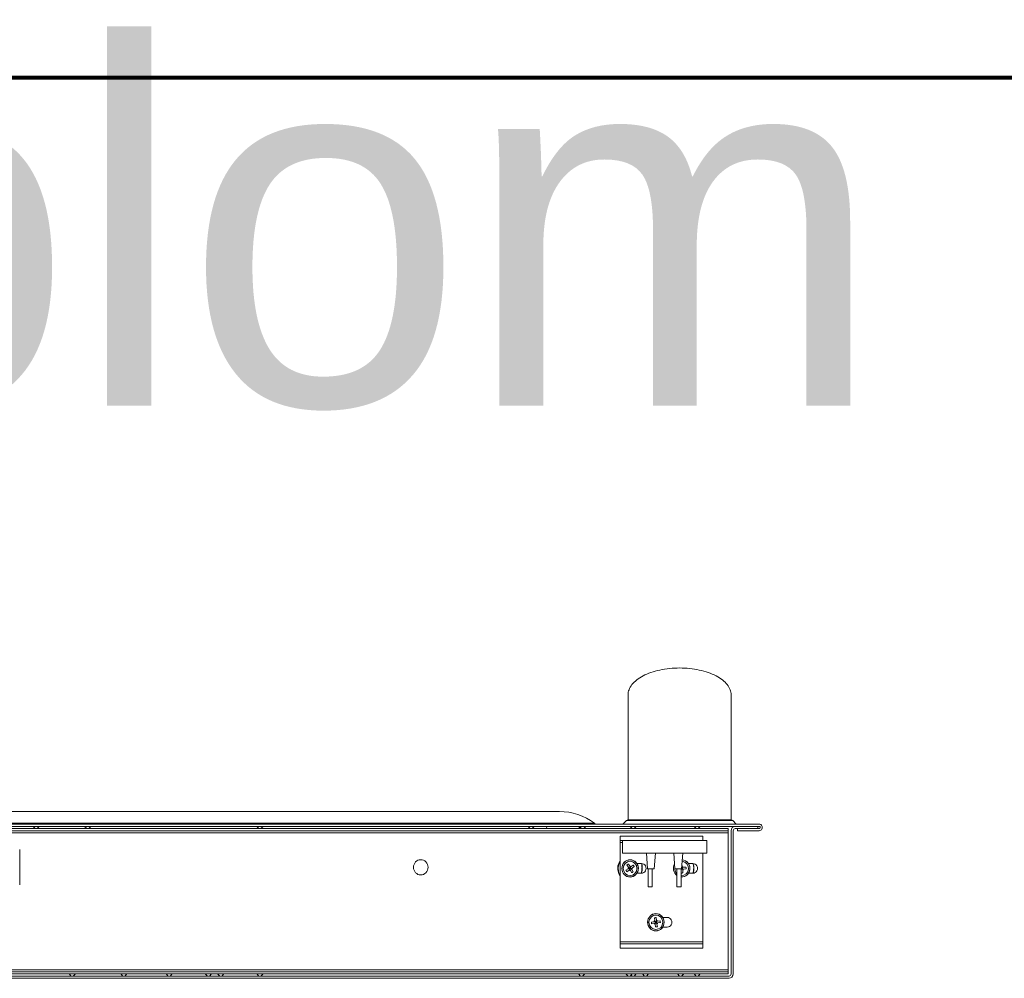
# Model space of a CAD drawing. Header units: millimetres. Extents: x -90830 to 24172, y -102460 to 73669.
# Tile 45 of 198: x -51908 to -51415, y 15570 to 16050. Entities that reach past the tile are written whole.
import ezdxf

# ---------------------------------------------------------------- set-up
doc = ezdxf.new("R2010")
doc.units = ezdxf.units.MM
for name, color, linetype, lineweight in [('Algemeen', 253, 'Continuous', 9), ('Algemeen01', 253, 'Continuous', 80), ('at_Entity', 253, 'Continuous', 9)]:
    doc.layers.add(name, color=color, linetype=linetype, lineweight=lineweight)
doc.styles.add('ARIAL', font='arial.ttf')

msp = doc.modelspace()

# ---------------------------------------------------------------- linework, layer by layer
at = {"layer": 'Algemeen01'}
msp.add_line((-52517, 16020.83), (-50371, 16020.83), dxfattribs=at)
at = {"layer": 'at_Entity'}
for p, q in [((-51593.14, 15722.86), (-51594.14, 15722.45)), ((-51592.1, 15723.24), (-51593.14, 15722.86)), ((-51591.04, 15723.59), (-51592.1, 15723.24)), ((-51589.93, 15723.92), (-51591.04, 15723.59)), ((-51588.8, 15724.21), (-51589.93, 15723.92)), ((-51587.65, 15724.48), (-51588.8, 15724.21)), ((-51586.47, 15724.72), (-51587.65, 15724.48)), ((-51585.26, 15724.93), (-51586.47, 15724.72)), ((-51584.05, 15725.1), (-51585.26, 15724.93)), ((-51582.81, 15725.25), (-51584.05, 15725.1)), ((-51581.56, 15725.36), (-51582.81, 15725.25)), ((-51580.31, 15725.44), (-51581.56, 15725.36)), ((-51579.05, 15725.49), (-51580.31, 15725.44)), ((-51577.78, 15725.51), (-51579.05, 15725.49)), ((-51576.52, 15725.49), (-51577.78, 15725.51)), ((-51575.25, 15725.44), (-51576.52, 15725.49)), ((-51574, 15725.36), (-51575.25, 15725.44)), ((-51572.75, 15725.25), (-51574, 15725.36)), ((-51571.52, 15725.1), (-51572.75, 15725.25)), ((-51570.3, 15724.93), (-51571.52, 15725.1)), ((-51569.1, 15724.72), (-51570.3, 15724.93)), ((-51567.91, 15724.48), (-51569.1, 15724.72)), ((-51566.76, 15724.21), (-51567.91, 15724.48)), ((-51565.63, 15723.92), (-51566.76, 15724.21)), ((-51564.53, 15723.59), (-51565.63, 15723.92)), ((-51563.46, 15723.24), (-51564.53, 15723.59)), ((-51562.42, 15722.86), (-51563.46, 15723.24)), ((-51561.42, 15722.45), (-51562.42, 15722.86)), ((-51601.09, 15717.8), (-51601.6, 15717.19)), ((-51600.52, 15718.39), (-51601.09, 15717.8)), ((-51599.89, 15718.96), (-51600.52, 15718.39)), ((-51599.22, 15719.52), (-51599.89, 15718.96)), ((-51598.49, 15720.06), (-51599.22, 15719.52)), ((-51597.71, 15720.58), (-51598.49, 15720.06)), ((-51596.88, 15721.08), (-51597.71, 15720.58)), ((-51596.01, 15721.56), (-51596.88, 15721.08)), ((-51595.09, 15722.02), (-51596.01, 15721.56)), ((-51594.14, 15722.45), (-51595.09, 15722.02)), ((-51560.47, 15722.02), (-51561.42, 15722.45)), ((-51559.55, 15721.56), (-51560.47, 15722.02)), ((-51558.68, 15721.08), (-51559.55, 15721.56)), ((-51557.85, 15720.58), (-51558.68, 15721.08)), ((-51557.07, 15720.06), (-51557.85, 15720.58)), ((-51556.34, 15719.52), (-51557.07, 15720.06)), ((-51555.67, 15718.96), (-51556.34, 15719.52)), ((-51555.04, 15718.39), (-51555.67, 15718.96)), ((-51554.47, 15717.8), (-51555.04, 15718.39)), ((-51553.96, 15717.19), (-51554.47, 15717.8)), ((-51603.44, 15713.36), (-51603.53, 15712.7)), ((-51603.28, 15714.01), (-51603.44, 15713.36)), ((-51603.07, 15714.67), (-51603.28, 15714.01)), ((-51602.79, 15715.31), (-51603.07, 15714.67)), ((-51602.45, 15715.95), (-51602.79, 15715.31)), ((-51602.06, 15716.58), (-51602.45, 15715.95)), ((-51601.6, 15717.19), (-51602.06, 15716.58)), ((-51553.51, 15716.58), (-51553.96, 15717.19)), ((-51553.11, 15715.95), (-51553.51, 15716.58)), ((-51552.77, 15715.31), (-51553.11, 15715.95)), ((-51552.49, 15714.67), (-51552.77, 15715.31)), ((-51552.28, 15714.01), (-51552.49, 15714.67)), ((-51552.12, 15713.36), (-51552.28, 15714.01)), ((-51552.03, 15712.7), (-51552.12, 15713.36)), ((-51603.53, 15712.7), (-51603.56, 15712.04)), ((-51603.56, 15649.55), (-51603.56, 15712.04)), ((-51603.56, 15649.55), (-51603.56, 15712.04)), ((-51552, 15712.04), (-51552.03, 15712.7)), ((-51552, 15712.04), (-51552, 15649.55)), ((-51637.9, 15653.72), (-52409.82, 15653.72)), ((-51606.14, 15647.39), (-51604.38, 15649.23)), ((-51604.38, 15649.23), (-51604.06, 15649.23)), ((-51604.06, 15649.23), (-51602.07, 15649.23)), ((-51603.34, 15649.55), (-51603.65, 15649.55)), ((-51601.4, 15649.55), (-51603.34, 15649.55)), ((-51602.05, 15649.25), (-51602.07, 15649.23)), ((-51602.07, 15649.23), (-51602, 15649.23)), ((-51602.04, 15649.27), (-51602.05, 15649.25)), ((-51602.02, 15649.28), (-51602.04, 15649.27)), ((-51602, 15649.3), (-51602.02, 15649.28)), ((-51601.98, 15649.32), (-51602, 15649.3)), ((-51602, 15649.23), (-51601.89, 15649.23)), ((-51601.97, 15649.33), (-51601.98, 15649.32)), ((-51601.95, 15649.35), (-51601.97, 15649.33)), ((-51601.93, 15649.36), (-51601.95, 15649.35)), ((-51601.91, 15649.38), (-51601.93, 15649.36)), ((-51601.89, 15649.39), (-51601.91, 15649.38)), ((-51601.87, 15649.41), (-51601.89, 15649.39)), ((-51601.89, 15649.23), (-51601.7, 15649.23)), ((-51601.85, 15649.42), (-51601.87, 15649.41)), ((-51601.83, 15649.43), (-51601.85, 15649.42)), ((-51601.81, 15649.44), (-51601.83, 15649.43)), ((-51601.79, 15649.45), (-51601.81, 15649.44)), ((-51601.76, 15649.46), (-51601.79, 15649.45)), ((-51601.74, 15649.47), (-51601.76, 15649.46)), ((-51601.72, 15649.48), (-51601.74, 15649.47)), ((-51601.7, 15649.49), (-51601.72, 15649.48)), ((-51601.68, 15649.5), (-51601.7, 15649.49)), ((-51601.7, 15649.23), (-51601.48, 15649.23)), ((-51601.65, 15649.51), (-51601.68, 15649.5)), ((-51601.63, 15649.51), (-51601.65, 15649.51)), ((-51601.61, 15649.52), (-51601.63, 15649.51)), ((-51601.59, 15649.53), (-51601.61, 15649.52)), ((-51601.56, 15649.53), (-51601.59, 15649.53)), ((-51601.54, 15649.53), (-51601.56, 15649.53)), ((-51601.52, 15649.54), (-51601.54, 15649.53)), ((-51601.49, 15649.54), (-51601.52, 15649.54)), ((-51601.47, 15649.54), (-51601.49, 15649.54)), ((-51601.47, 15649.25), (-51601.48, 15649.23)), ((-51601.48, 15649.23), (-51601.05, 15649.23)), ((-51601.45, 15649.55), (-51601.47, 15649.54)), ((-51601.45, 15649.27), (-51601.47, 15649.25)), ((-51601.42, 15649.55), (-51601.45, 15649.55)), ((-51601.43, 15649.28), (-51601.45, 15649.27)), ((-51601.41, 15649.3), (-51601.43, 15649.28)), ((-51601.4, 15649.55), (-51601.42, 15649.55)), ((-51601.4, 15649.32), (-51601.41, 15649.3)), ((-51601.33, 15649.55), (-51601.4, 15649.55)), ((-51601.38, 15649.33), (-51601.4, 15649.32)), ((-51601.36, 15649.35), (-51601.38, 15649.33)), ((-51601.34, 15649.36), (-51601.36, 15649.35)), ((-51601.32, 15649.38), (-51601.34, 15649.36)), ((-51601.22, 15649.55), (-51601.33, 15649.55)), ((-51601.3, 15649.39), (-51601.32, 15649.38)), ((-51601.28, 15649.41), (-51601.3, 15649.39)), ((-51601.26, 15649.42), (-51601.28, 15649.41)), ((-51601.24, 15649.43), (-51601.26, 15649.42)), ((-51601.22, 15649.44), (-51601.24, 15649.43)), ((-51601.04, 15649.55), (-51601.22, 15649.55)), ((-51601.2, 15649.45), (-51601.22, 15649.44)), ((-51601.18, 15649.46), (-51601.2, 15649.45)), ((-51601.16, 15649.47), (-51601.18, 15649.46)), ((-51601.14, 15649.48), (-51601.16, 15649.47)), ((-51601.12, 15649.49), (-51601.14, 15649.48)), ((-51601.1, 15649.5), (-51601.12, 15649.49)), ((-51601.07, 15649.51), (-51601.1, 15649.5)), ((-51601.05, 15649.51), (-51601.07, 15649.51)), ((-51601.03, 15649.52), (-51601.05, 15649.51)), ((-51601.05, 15649.23), (-51600.28, 15649.23)), ((-51600.83, 15649.55), (-51601.04, 15649.55)), ((-51601.01, 15649.53), (-51601.03, 15649.52)), ((-51600.99, 15649.53), (-51601.01, 15649.53)), ((-51600.96, 15649.53), (-51600.99, 15649.53)), ((-51600.94, 15649.54), (-51600.96, 15649.53)), ((-51600.92, 15649.54), (-51600.94, 15649.54)), ((-51600.9, 15649.54), (-51600.92, 15649.54)), ((-51600.87, 15649.55), (-51600.9, 15649.54)), ((-51600.85, 15649.55), (-51600.87, 15649.55)), ((-51600.83, 15649.55), (-51600.85, 15649.55)), ((-51600.41, 15649.55), (-51600.83, 15649.55)), ((-51599.67, 15649.55), (-51600.41, 15649.55)), ((-51600.28, 15649.23), (-51598.87, 15649.23)), ((-51598.55, 15649.55), (-51599.67, 15649.55)), ((-51598.87, 15649.23), (-51597.07, 15649.23)), ((-51598.55, 15649.55), (-51598.08, 15649.55)), ((-51598.08, 15649.55), (-51593.54, 15649.55)), ((-51597.06, 15649.25), (-51597.07, 15649.23)), ((-51597.07, 15649.23), (-51592.58, 15649.23)), ((-51597.05, 15649.27), (-51597.06, 15649.25)), ((-51597.03, 15649.28), (-51597.05, 15649.27)), ((-51597.02, 15649.3), (-51597.03, 15649.28)), ((-51597.01, 15649.32), (-51597.02, 15649.3)), ((-51596.99, 15649.33), (-51597.01, 15649.32)), ((-51596.98, 15649.35), (-51596.99, 15649.33)), ((-51596.96, 15649.36), (-51596.98, 15649.35)), ((-51596.95, 15649.38), (-51596.96, 15649.36)), ((-51596.93, 15649.39), (-51596.95, 15649.38)), ((-51596.92, 15649.41), (-51596.93, 15649.39)), ((-51596.9, 15649.42), (-51596.92, 15649.41)), ((-51596.89, 15649.43), (-51596.9, 15649.42)), ((-51596.87, 15649.44), (-51596.89, 15649.43)), ((-51596.86, 15649.45), (-51596.87, 15649.44)), ((-51596.84, 15649.46), (-51596.86, 15649.45)), ((-51596.82, 15649.47), (-51596.84, 15649.46)), ((-51596.81, 15649.48), (-51596.82, 15649.47)), ((-51596.79, 15649.49), (-51596.81, 15649.48)), ((-51596.77, 15649.5), (-51596.79, 15649.49)), ((-51596.76, 15649.51), (-51596.77, 15649.5)), ((-51596.74, 15649.51), (-51596.76, 15649.51)), ((-51596.72, 15649.52), (-51596.74, 15649.51)), ((-51596.71, 15649.53), (-51596.72, 15649.52)), ((-51596.69, 15649.53), (-51596.71, 15649.53)), ((-51596.67, 15649.53), (-51596.69, 15649.53)), ((-51596.66, 15649.54), (-51596.67, 15649.53)), ((-51596.64, 15649.54), (-51596.66, 15649.54)), ((-51596.62, 15649.54), (-51596.64, 15649.54)), ((-51596.6, 15649.55), (-51596.62, 15649.54)), ((-51596.59, 15649.55), (-51596.6, 15649.55)), ((-51596.57, 15649.55), (-51596.59, 15649.55)), ((-51593.54, 15649.55), (-51584.68, 15649.55)), ((-51592.58, 15649.23), (-51580.5, 15649.23)), ((-51584.68, 15649.55), (-51574.63, 15649.55)), ((-51580.5, 15649.23), (-51570.45, 15649.23)), ((-51574.63, 15649.55), (-51565.16, 15649.55)), ((-51570.45, 15649.23), (-51562.64, 15649.23)), ((-51565.16, 15649.55), (-51557.62, 15649.55)), ((-51562.64, 15649.23), (-51558.49, 15649.23)), ((-51558.98, 15649.55), (-51558.99, 15649.55)), ((-51558.96, 15649.55), (-51558.98, 15649.55)), ((-51558.94, 15649.54), (-51558.96, 15649.55)), ((-51558.92, 15649.54), (-51558.94, 15649.54)), ((-51558.91, 15649.54), (-51558.92, 15649.54)), ((-51558.89, 15649.53), (-51558.91, 15649.54)), ((-51558.87, 15649.53), (-51558.89, 15649.53)), ((-51558.85, 15649.53), (-51558.87, 15649.53)), ((-51558.84, 15649.52), (-51558.85, 15649.53)), ((-51558.82, 15649.51), (-51558.84, 15649.52)), ((-51558.8, 15649.51), (-51558.82, 15649.51)), ((-51558.79, 15649.5), (-51558.8, 15649.51)), ((-51558.77, 15649.49), (-51558.79, 15649.5)), ((-51558.75, 15649.48), (-51558.77, 15649.49)), ((-51558.74, 15649.47), (-51558.75, 15649.48)), ((-51558.72, 15649.46), (-51558.74, 15649.47)), ((-51558.7, 15649.45), (-51558.72, 15649.46)), ((-51558.69, 15649.44), (-51558.7, 15649.45)), ((-51558.67, 15649.43), (-51558.69, 15649.44)), ((-51558.66, 15649.42), (-51558.67, 15649.43)), ((-51558.64, 15649.41), (-51558.66, 15649.42)), ((-51558.63, 15649.39), (-51558.64, 15649.41)), ((-51558.61, 15649.38), (-51558.63, 15649.39)), ((-51558.6, 15649.36), (-51558.61, 15649.38)), ((-51558.58, 15649.35), (-51558.6, 15649.36)), ((-51558.57, 15649.33), (-51558.58, 15649.35)), ((-51558.56, 15649.32), (-51558.57, 15649.33)), ((-51558.54, 15649.3), (-51558.56, 15649.32)), ((-51558.53, 15649.28), (-51558.54, 15649.3)), ((-51558.52, 15649.27), (-51558.53, 15649.28)), ((-51558.5, 15649.25), (-51558.52, 15649.27)), ((-51558.49, 15649.23), (-51558.5, 15649.25)), ((-51558.49, 15649.23), (-51556.69, 15649.23)), ((-51557.62, 15649.55), (-51557.01, 15649.55)), ((-51555.89, 15649.55), (-51557.01, 15649.55)), ((-51556.69, 15649.23), (-51555.28, 15649.23)), ((-51555.15, 15649.55), (-51555.89, 15649.55)), ((-51555.28, 15649.23), (-51554.51, 15649.23)), ((-51554.73, 15649.55), (-51555.15, 15649.55)), ((-51554.71, 15649.55), (-51554.73, 15649.55)), ((-51552.78, 15649.55), (-51554.73, 15649.55)), ((-51554.69, 15649.55), (-51554.71, 15649.55)), ((-51554.67, 15649.54), (-51554.69, 15649.55)), ((-51554.64, 15649.54), (-51554.67, 15649.54)), ((-51554.62, 15649.54), (-51554.64, 15649.54)), ((-51554.6, 15649.53), (-51554.62, 15649.54)), ((-51554.58, 15649.53), (-51554.6, 15649.53)), ((-51554.55, 15649.53), (-51554.58, 15649.53)), ((-51554.53, 15649.52), (-51554.55, 15649.53)), ((-51554.51, 15649.51), (-51554.53, 15649.52)), ((-51554.49, 15649.51), (-51554.51, 15649.51)), ((-51554.51, 15649.23), (-51554.08, 15649.23)), ((-51554.46, 15649.5), (-51554.49, 15649.51)), ((-51554.44, 15649.49), (-51554.46, 15649.5)), ((-51554.42, 15649.48), (-51554.44, 15649.49)), ((-51554.4, 15649.47), (-51554.42, 15649.48)), ((-51554.38, 15649.46), (-51554.4, 15649.47)), ((-51554.36, 15649.45), (-51554.38, 15649.46)), ((-51554.34, 15649.44), (-51554.36, 15649.45)), ((-51554.32, 15649.43), (-51554.34, 15649.44)), ((-51554.3, 15649.42), (-51554.32, 15649.43)), ((-51554.28, 15649.41), (-51554.3, 15649.42)), ((-51554.26, 15649.39), (-51554.28, 15649.41)), ((-51554.24, 15649.38), (-51554.26, 15649.39)), ((-51554.22, 15649.36), (-51554.24, 15649.38)), ((-51554.2, 15649.35), (-51554.22, 15649.36)), ((-51554.18, 15649.33), (-51554.2, 15649.35)), ((-51554.16, 15649.32), (-51554.18, 15649.33)), ((-51554.15, 15649.3), (-51554.16, 15649.32)), ((-51554.13, 15649.28), (-51554.15, 15649.3)), ((-51554.11, 15649.27), (-51554.13, 15649.28)), ((-51554.1, 15649.25), (-51554.11, 15649.27)), ((-51554.08, 15649.23), (-51554.1, 15649.25)), ((-51554.08, 15649.23), (-51552.07, 15649.23)), ((-51551.91, 15649.55), (-51552.78, 15649.55)), ((-51552.07, 15649.23), (-51551.18, 15649.23)), ((-51551.18, 15649.23), (-51549.42, 15647.39)), ((-51537.97, 15647.39), (-52509.64, 15647.39)), ((-52509.64, 15646.31), (-51537.97, 15646.31)), ((-51553.55, 15645.24), (-52497.17, 15645.24)), ((-52497.17, 15644.16), (-51553.55, 15644.16)), ((-51620.3, 15647.98), (-52427.41, 15647.98)), ((-51900.06, 15646.31), (-51901.09, 15645.24)), ((-51899.02, 15646.31), (-51897.99, 15645.24)), ((-51874.27, 15646.31), (-51875.3, 15645.24)), ((-51873.24, 15646.31), (-51872.21, 15645.24)), ((-51788.16, 15646.31), (-51789.19, 15645.24)), ((-51787.13, 15646.31), (-51786.1, 15645.24)), ((-51652.55, 15646.31), (-51653.58, 15645.24)), ((-51651.52, 15646.31), (-51650.49, 15645.24)), ((-51644.25, 15645.24), (-51644.11, 15646.31)), ((-51644.11, 15646.31), (-51644.25, 15645.24)), ((-51627.28, 15646.31), (-51628.31, 15645.24)), ((-51626.77, 15646.31), (-51627.8, 15645.24)), ((-51625.74, 15646.31), (-51624.7, 15645.24)), ((-51601.5, 15646.31), (-51602.53, 15645.24)), ((-51600.47, 15646.31), (-51599.44, 15645.24)), ((-51569.53, 15646.31), (-51570.56, 15645.24)), ((-51568.5, 15646.31), (-51567.47, 15645.24)), ((-51553.55, 15645.24), (-51553.55, 15644.16)), ((-51553.55, 15643.08), (-51553.55, 15644.16)), ((-51552, 15644.16), (-51552, 15572.51)), ((-51550.97, 15572.51), (-51550.97, 15644.16)), ((-51549.94, 15645.24), (-51548.8, 15645.24)), ((-51548.8, 15645.24), (-51537.97, 15645.24)), ((-51548.8, 15644.16), (-51548.8, 15645.24)), ((-51537.97, 15644.16), (-51548.8, 15644.16)), ((-51538.59, 15646.31), (-51538.59, 15645.24)), ((-51553.55, 15643.08), (-52497.17, 15643.08)), ((-51566.18, 15641.47), (-51607.43, 15641.47)), ((-51607.43, 15641.47), (-51607.43, 15639.31)), ((-51607.43, 15638.23), (-51607.43, 15639.31)), ((-51607.43, 15639.31), (-51606.4, 15639.31)), ((-51606.4, 15639.31), (-51606.4, 15632.85)), ((-51606.4, 15639.31), (-51564.12, 15639.31)), ((-51566.18, 15641.47), (-51566.18, 15639.31)), ((-51564.12, 15639.31), (-51564.12, 15632.85)), ((-51553.55, 15643.08), (-51553.55, 15574.66)), ((-51907.79, 15617.01), (-51907.79, 15634.68)), ((-51606.4, 15638.23), (-51607.43, 15638.23)), ((-51607.43, 15588.67), (-51607.43, 15638.23)), ((-51608.63, 15626.42), (-51607.43, 15629.25)), ((-51607.87, 15628.57), (-51607.43, 15629.25)), ((-51606.4, 15632.85), (-51564.12, 15632.85)), ((-51594.34, 15632.85), (-51593.75, 15625.14)), ((-51590.41, 15625.14), (-51589.9, 15632.85)), ((-51580.1, 15625.14), (-51580.62, 15632.85)), ((-51576.17, 15632.85), (-51576.77, 15625.14)), ((-51566.18, 15632.85), (-51566.18, 15588.67)), ((-51608.68, 15624.6), (-51608.58, 15626.65)), ((-51608.16, 15622.61), (-51608.68, 15624.6)), ((-51608.19, 15622.7), (-51608.63, 15626.42)), ((-51608.58, 15626.65), (-51607.87, 15628.57)), ((-51608.57, 15625.79), (-51607.98, 15627.86)), ((-51608.4, 15623.6), (-51608.57, 15625.79)), ((-51607.98, 15627.86), (-51607.43, 15628.74)), ((-51603.55, 15625.14), (-51604.61, 15624.4)), ((-51604.61, 15624.4), (-51604.59, 15624.38)), ((-51604.59, 15624.38), (-51604.58, 15624.36)), ((-51604.58, 15624.36), (-51604.57, 15624.33)), ((-51604.57, 15624.33), (-51604.55, 15624.31)), ((-51604.55, 15624.31), (-51604.54, 15624.28)), ((-51604.54, 15624.28), (-51604.53, 15624.26)), ((-51604.53, 15624.26), (-51604.51, 15624.24)), ((-51604.51, 15624.24), (-51604.5, 15624.21)), ((-51604.5, 15624.21), (-51604.48, 15624.19)), ((-51604.14, 15623.66), (-51603.07, 15624.39)), ((-51604.08, 15627), (-51604.11, 15626.98)), ((-51604.11, 15626.98), (-51603.4, 15625.87)), ((-51604.06, 15627.01), (-51604.08, 15627)), ((-51604.04, 15627.03), (-51604.06, 15627.01)), ((-51604.02, 15627.05), (-51604.04, 15627.03)), ((-51604, 15627.06), (-51604.02, 15627.05)), ((-51603.98, 15627.08), (-51604, 15627.06)), ((-51603.95, 15627.09), (-51603.98, 15627.08)), ((-51603.93, 15627.11), (-51603.95, 15627.09)), ((-51603.91, 15627.13), (-51603.93, 15627.11)), ((-51603.89, 15627.14), (-51603.91, 15627.13)), ((-51603.87, 15627.16), (-51603.89, 15627.14)), ((-51603.84, 15627.17), (-51603.87, 15627.16)), ((-51603.82, 15627.19), (-51603.84, 15627.17)), ((-51603.8, 15627.2), (-51603.82, 15627.19)), ((-51603.78, 15627.22), (-51603.8, 15627.2)), ((-51603.76, 15627.24), (-51603.78, 15627.22)), ((-51603.73, 15627.25), (-51603.76, 15627.24)), ((-51603.71, 15627.27), (-51603.73, 15627.25)), ((-51603.69, 15627.28), (-51603.71, 15627.27)), ((-51603.67, 15627.3), (-51603.69, 15627.28)), ((-51603.64, 15627.31), (-51603.67, 15627.3)), ((-51603.62, 15627.33), (-51603.64, 15627.31)), ((-51603.6, 15627.34), (-51603.62, 15627.33)), ((-51603.58, 15627.36), (-51603.6, 15627.34)), ((-51603.55, 15627.37), (-51603.58, 15627.36)), ((-51603.53, 15627.39), (-51603.55, 15627.37)), ((-51603.12, 15625.43), (-51603.55, 15625.14)), ((-51603.51, 15627.4), (-51603.53, 15627.39)), ((-51603.48, 15627.42), (-51603.51, 15627.4)), ((-51603.46, 15627.43), (-51603.48, 15627.42)), ((-51603.44, 15627.45), (-51603.46, 15627.43)), ((-51603.42, 15627.46), (-51603.44, 15627.45)), ((-51603.39, 15627.47), (-51603.42, 15627.46)), ((-51603.4, 15625.87), (-51603.12, 15625.43)), ((-51602.69, 15626.36), (-51603.39, 15627.47)), ((-51602.41, 15625.92), (-51603.12, 15625.43)), ((-51602.65, 15624.68), (-51603.12, 15625.43)), ((-51603.12, 15625.43), (-51602.53, 15625.3)), ((-51603.07, 15624.39), (-51602.65, 15624.68)), ((-51602.53, 15625.3), (-51602.89, 15625.06)), ((-51602.77, 15625.68), (-51602.53, 15625.3)), ((-51602.41, 15625.92), (-51602.69, 15626.36)), ((-51602.53, 15625.3), (-51602.65, 15624.68)), ((-51602.65, 15624.68), (-51601.94, 15625.18)), ((-51602.65, 15624.68), (-51602.37, 15624.24)), ((-51602.53, 15625.3), (-51602.41, 15625.92)), ((-51602.17, 15625.55), (-51602.53, 15625.3)), ((-51601.94, 15625.18), (-51602.53, 15625.3)), ((-51602.53, 15625.3), (-51602.3, 15624.93)), ((-51601.99, 15626.22), (-51602.41, 15625.92)), ((-51602.41, 15625.92), (-51601.94, 15625.18)), ((-51602.37, 15624.24), (-51601.67, 15623.13)), ((-51600.93, 15626.95), (-51601.99, 15626.22)), ((-51601.94, 15625.18), (-51601.52, 15625.47)), ((-51601.66, 15624.74), (-51601.94, 15625.18)), ((-51600.96, 15623.63), (-51601.66, 15624.74)), ((-51601.52, 15625.47), (-51600.45, 15626.2)), ((-51600.91, 15626.93), (-51600.93, 15626.95)), ((-51600.9, 15626.9), (-51600.91, 15626.93)), ((-51600.88, 15626.88), (-51600.9, 15626.9)), ((-51600.86, 15626.86), (-51600.88, 15626.88)), ((-51600.85, 15626.84), (-51600.86, 15626.86)), ((-51600.83, 15626.81), (-51600.85, 15626.84)), ((-51600.82, 15626.79), (-51600.83, 15626.81)), ((-51600.8, 15626.77), (-51600.82, 15626.79)), ((-51600.79, 15626.74), (-51600.8, 15626.77)), ((-51600.77, 15626.72), (-51600.79, 15626.74)), ((-51600.76, 15626.7), (-51600.77, 15626.72)), ((-51600.74, 15626.68), (-51600.76, 15626.7)), ((-51600.73, 15626.65), (-51600.74, 15626.68)), ((-51600.71, 15626.63), (-51600.73, 15626.65)), ((-51600.7, 15626.61), (-51600.71, 15626.63)), ((-51600.68, 15626.58), (-51600.7, 15626.61)), ((-51600.67, 15626.56), (-51600.68, 15626.58)), ((-51600.65, 15626.54), (-51600.67, 15626.56)), ((-51600.64, 15626.51), (-51600.65, 15626.54)), ((-51600.62, 15626.49), (-51600.64, 15626.51)), ((-51600.61, 15626.47), (-51600.62, 15626.49)), ((-51600.59, 15626.44), (-51600.61, 15626.47)), ((-51600.58, 15626.42), (-51600.59, 15626.44)), ((-51600.57, 15626.39), (-51600.58, 15626.42)), ((-51600.55, 15626.37), (-51600.57, 15626.39)), ((-51600.54, 15626.35), (-51600.55, 15626.37)), ((-51600.52, 15626.32), (-51600.54, 15626.35)), ((-51600.51, 15626.3), (-51600.52, 15626.32)), ((-51600.5, 15626.28), (-51600.51, 15626.3)), ((-51600.48, 15626.25), (-51600.5, 15626.28)), ((-51600.47, 15626.23), (-51600.48, 15626.25)), ((-51600.45, 15626.2), (-51600.47, 15626.23)), ((-51599.12, 15627.73), (-51596.86, 15627.73)), ((-51598.68, 15627.09), (-51599.02, 15627.73)), ((-51598.32, 15625.43), (-51598.68, 15627.09)), ((-51598.59, 15623.75), (-51598.32, 15625.43)), ((-51596.89, 15627.73), (-51596.72, 15627.26)), ((-51596.45, 15624.81), (-51596.89, 15622.88)), ((-51596.8, 15627.73), (-51596.49, 15626.71)), ((-51596.8, 15627.73), (-51596.43, 15626.38)), ((-51596.42, 15624.32), (-51596.8, 15622.88)), ((-51596.49, 15626.71), (-51596.76, 15622.96)), ((-51596.72, 15627.26), (-51596.45, 15624.81)), ((-51596.43, 15626.38), (-51596.42, 15624.32)), ((-51590.41, 15625.14), (-51593.75, 15625.14)), ((-51593.51, 15625.14), (-51593.51, 15616.15)), ((-51591.45, 15625.14), (-51591.45, 15616.15)), ((-51576.77, 15625.14), (-51580.1, 15625.14)), ((-51579.07, 15625.14), (-51579.07, 15616.15)), ((-51577.01, 15624.97), (-51576.87, 15625.14)), ((-51577.01, 15625.14), (-51577.01, 15616.15)), ((-51576.28, 15624.91), (-51577.01, 15624.82)), ((-51576.75, 15625.3), (-51576.76, 15625.31)), ((-51576.76, 15625.29), (-51576.75, 15625.3)), ((-51576.75, 15625.3), (-51576.76, 15625.3)), ((-51576.37, 15625.8), (-51576.75, 15625.3)), ((-51576.32, 15625.35), (-51576.75, 15625.3)), ((-51576.75, 15625.3), (-51576.75, 15625.34)), ((-51576.7, 15624.86), (-51576.75, 15625.3)), ((-51576.75, 15625.3), (-51576.28, 15624.91)), ((-51576.72, 15625.76), (-51576.37, 15625.8)), ((-51576.57, 15627.65), (-51576.58, 15627.65)), ((-51576.58, 15627.65), (-51576.58, 15627.65)), ((-51576.58, 15627.65), (-51576.58, 15627.65)), ((-51576.58, 15627.65), (-51576.57, 15627.65)), ((-51576.57, 15627.65), (-51576.58, 15627.65)), ((-51576.58, 15627.65), (-51576.57, 15627.65)), ((-51576.57, 15627.65), (-51576.58, 15627.65)), ((-51576.58, 15627.65), (-51576.58, 15627.65)), ((-51576.58, 15627.65), (-51576.58, 15627.65)), ((-51576.58, 15627.65), (-51576.58, 15627.65)), ((-51576.58, 15627.65), (-51576.58, 15627.65)), ((-51576.58, 15627.65), (-51576.57, 15627.65)), ((-51576.57, 15627.65), (-51576.58, 15627.65)), ((-51576.58, 15627.65), (-51576.58, 15627.65)), ((-51576.58, 15627.65), (-51576.58, 15627.65)), ((-51576.58, 15627.65), (-51576.58, 15627.65)), ((-51576.58, 15627.65), (-51576.58, 15627.65)), ((-51576.58, 15627.65), (-51576.58, 15627.64)), ((-51576.58, 15627.64), (-51576.58, 15627.65)), ((-51576.58, 15627.65), (-51576.57, 15627.65)), ((-51576.57, 15627.65), (-51576.58, 15627.65)), ((-51576.58, 15627.65), (-51576.58, 15627.65)), ((-51576.58, 15627.65), (-51576.58, 15627.65)), ((-51576.58, 15627.65), (-51576.57, 15627.65)), ((-51576.57, 15627.65), (-51576.58, 15627.65)), ((-51576.58, 15627.65), (-51576.58, 15627.65)), ((-51576.58, 15627.64), (-51576.58, 15627.64)), ((-51576.58, 15627.64), (-51576.58, 15627.64)), ((-51576.58, 15627.64), (-51576.58, 15627.64)), ((-51576.57, 15627.65), (-51576.57, 15627.65)), ((-51576.57, 15627.65), (-51576.57, 15627.65)), ((-51576.57, 15627.65), (-51576.57, 15627.65)), ((-51576.43, 15626.32), (-51576.57, 15627.65)), ((-51576.37, 15625.8), (-51576.43, 15626.32)), ((-51575.87, 15625.86), (-51576.37, 15625.8)), ((-51576.28, 15624.91), (-51576.37, 15625.8)), ((-51576.28, 15624.91), (-51575.77, 15624.97)), ((-51576.22, 15624.38), (-51576.28, 15624.91)), ((-51576.08, 15623.06), (-51576.22, 15624.38)), ((-51574.6, 15626), (-51575.87, 15625.86)), ((-51575.77, 15624.97), (-51574.51, 15625.12)), ((-51574.6, 15625.98), (-51574.6, 15626)), ((-51574.6, 15625.95), (-51574.6, 15625.98)), ((-51574.59, 15625.92), (-51574.6, 15625.95)), ((-51574.59, 15625.89), (-51574.59, 15625.92)), ((-51574.58, 15625.87), (-51574.59, 15625.89)), ((-51574.58, 15625.84), (-51574.58, 15625.87)), ((-51574.58, 15625.81), (-51574.58, 15625.84)), ((-51574.57, 15625.78), (-51574.58, 15625.81)), ((-51574.57, 15625.76), (-51574.57, 15625.78)), ((-51574.57, 15625.73), (-51574.57, 15625.76)), ((-51574.56, 15625.7), (-51574.57, 15625.73)), ((-51574.56, 15625.67), (-51574.56, 15625.7)), ((-51574.56, 15625.65), (-51574.56, 15625.67)), ((-51574.55, 15625.62), (-51574.56, 15625.65)), ((-51574.55, 15625.59), (-51574.55, 15625.62)), ((-51574.55, 15625.56), (-51574.55, 15625.59)), ((-51574.54, 15625.53), (-51574.55, 15625.56)), ((-51574.54, 15625.51), (-51574.54, 15625.53)), ((-51574.54, 15625.48), (-51574.54, 15625.51)), ((-51574.53, 15625.45), (-51574.54, 15625.48)), ((-51574.53, 15625.42), (-51574.53, 15625.45)), ((-51574.53, 15625.39), (-51574.53, 15625.42)), ((-51574.53, 15625.37), (-51574.53, 15625.39)), ((-51574.52, 15625.34), (-51574.53, 15625.37)), ((-51574.52, 15625.31), (-51574.52, 15625.34)), ((-51574.52, 15625.28), (-51574.52, 15625.31)), ((-51574.52, 15625.26), (-51574.52, 15625.28)), ((-51574.52, 15625.23), (-51574.52, 15625.26)), ((-51574.51, 15625.2), (-51574.52, 15625.23)), ((-51574.51, 15625.17), (-51574.51, 15625.2)), ((-51574.51, 15625.14), (-51574.51, 15625.17)), ((-51574.51, 15625.12), (-51574.51, 15625.14)), ((-51573.34, 15627.73), (-51571.08, 15627.73)), ((-51572.69, 15626.49), (-51573.24, 15627.73)), ((-51573.03, 15623.24), (-51572.57, 15624.79)), ((-51572.57, 15624.79), (-51572.69, 15626.49)), ((-51571.11, 15627.73), (-51570.73, 15626.35)), ((-51571.02, 15627.73), (-51570.57, 15625.64)), ((-51571.01, 15627.73), (-51570.6, 15626.06)), ((-51570.57, 15625.64), (-51571.01, 15622.88)), ((-51570.73, 15626.35), (-51570.79, 15623.91)), ((-51570.6, 15626.06), (-51570.69, 15624.01)), ((-51607.89, 15622.26), (-51608.4, 15623.6)), ((-51607.43, 15621.36), (-51608.19, 15622.7)), ((-51607.43, 15621.35), (-51608.16, 15622.61)), ((-51607.43, 15621.5), (-51607.89, 15622.26)), ((-51604.48, 15624.19), (-51604.47, 15624.17)), ((-51604.47, 15624.17), (-51604.45, 15624.14)), ((-51604.45, 15624.14), (-51604.44, 15624.12)), ((-51604.44, 15624.12), (-51604.42, 15624.1)), ((-51604.42, 15624.1), (-51604.41, 15624.07)), ((-51604.41, 15624.07), (-51604.4, 15624.05)), ((-51604.4, 15624.05), (-51604.38, 15624.03)), ((-51604.38, 15624.03), (-51604.37, 15624)), ((-51604.37, 15624), (-51604.35, 15623.98)), ((-51604.35, 15623.98), (-51604.34, 15623.96)), ((-51604.34, 15623.96), (-51604.32, 15623.93)), ((-51604.32, 15623.93), (-51604.31, 15623.91)), ((-51604.31, 15623.91), (-51604.29, 15623.89)), ((-51604.29, 15623.89), (-51604.28, 15623.86)), ((-51604.28, 15623.86), (-51604.26, 15623.84)), ((-51604.26, 15623.84), (-51604.25, 15623.82)), ((-51604.25, 15623.82), (-51604.23, 15623.79)), ((-51604.23, 15623.79), (-51604.21, 15623.77)), ((-51604.21, 15623.77), (-51604.2, 15623.75)), ((-51604.2, 15623.75), (-51604.18, 15623.73)), ((-51604.18, 15623.73), (-51604.17, 15623.7)), ((-51604.17, 15623.7), (-51604.15, 15623.68)), ((-51604.15, 15623.68), (-51604.14, 15623.66)), ((-51601.67, 15623.13), (-51601.65, 15623.15)), ((-51601.65, 15623.15), (-51601.62, 15623.16)), ((-51601.62, 15623.16), (-51601.6, 15623.18)), ((-51601.6, 15623.18), (-51601.58, 15623.19)), ((-51601.58, 15623.19), (-51601.56, 15623.21)), ((-51601.56, 15623.21), (-51601.53, 15623.22)), ((-51601.53, 15623.22), (-51601.51, 15623.24)), ((-51601.51, 15623.24), (-51601.49, 15623.25)), ((-51601.49, 15623.25), (-51601.47, 15623.27)), ((-51601.47, 15623.27), (-51601.44, 15623.28)), ((-51601.44, 15623.28), (-51601.42, 15623.3)), ((-51601.42, 15623.3), (-51601.4, 15623.31)), ((-51601.4, 15623.31), (-51601.38, 15623.33)), ((-51601.38, 15623.33), (-51601.35, 15623.34)), ((-51601.35, 15623.34), (-51601.33, 15623.36)), ((-51601.33, 15623.36), (-51601.31, 15623.37)), ((-51601.31, 15623.37), (-51601.29, 15623.39)), ((-51601.29, 15623.39), (-51601.26, 15623.4)), ((-51601.26, 15623.4), (-51601.24, 15623.42)), ((-51601.24, 15623.42), (-51601.22, 15623.43)), ((-51601.22, 15623.43), (-51601.2, 15623.45)), ((-51601.2, 15623.45), (-51601.17, 15623.47)), ((-51601.17, 15623.47), (-51601.15, 15623.48)), ((-51601.15, 15623.48), (-51601.13, 15623.5)), ((-51601.13, 15623.5), (-51601.11, 15623.51)), ((-51601.11, 15623.51), (-51601.09, 15623.53)), ((-51601.09, 15623.53), (-51601.06, 15623.55)), ((-51601.06, 15623.55), (-51601.04, 15623.56)), ((-51601.04, 15623.56), (-51601.02, 15623.58)), ((-51601.02, 15623.58), (-51601, 15623.59)), ((-51601, 15623.59), (-51600.98, 15623.61)), ((-51600.98, 15623.61), (-51600.96, 15623.63)), ((-51596.86, 15622.88), (-51599.12, 15622.88)), ((-51599.02, 15622.88), (-51598.59, 15623.75)), ((-51596.76, 15622.96), (-51596.8, 15622.88)), ((-51577.01, 15623.69), (-51576.93, 15622.96)), ((-51576.93, 15622.96), (-51576.9, 15622.96)), ((-51576.9, 15622.96), (-51576.88, 15622.97)), ((-51576.88, 15622.97), (-51576.85, 15622.97)), ((-51576.85, 15622.97), (-51576.82, 15622.97)), ((-51576.82, 15622.97), (-51576.8, 15622.97)), ((-51576.8, 15622.97), (-51576.77, 15622.97)), ((-51576.77, 15622.97), (-51576.74, 15622.98)), ((-51576.74, 15622.98), (-51576.72, 15622.98)), ((-51576.72, 15622.98), (-51576.69, 15622.98)), ((-51576.69, 15622.98), (-51576.66, 15622.98)), ((-51576.66, 15622.98), (-51576.64, 15622.99)), ((-51576.64, 15622.99), (-51576.61, 15622.99)), ((-51576.61, 15622.99), (-51576.58, 15622.99)), ((-51576.58, 15622.99), (-51576.56, 15623)), ((-51576.56, 15623), (-51576.53, 15623)), ((-51576.53, 15623), (-51576.5, 15623)), ((-51576.5, 15623), (-51576.48, 15623)), ((-51576.48, 15623), (-51576.45, 15623.01)), ((-51576.45, 15623.01), (-51576.42, 15623.01)), ((-51576.42, 15623.01), (-51576.4, 15623.01)), ((-51576.4, 15623.01), (-51576.37, 15623.02)), ((-51576.37, 15623.02), (-51576.34, 15623.02)), ((-51576.34, 15623.02), (-51576.32, 15623.03)), ((-51576.32, 15623.03), (-51576.29, 15623.03)), ((-51576.29, 15623.03), (-51576.26, 15623.03)), ((-51576.26, 15623.03), (-51576.24, 15623.04)), ((-51576.24, 15623.04), (-51576.21, 15623.04)), ((-51576.21, 15623.04), (-51576.18, 15623.04)), ((-51576.18, 15623.04), (-51576.16, 15623.05)), ((-51576.16, 15623.05), (-51576.13, 15623.05)), ((-51576.13, 15623.05), (-51576.1, 15623.06)), ((-51576.1, 15623.06), (-51576.08, 15623.06)), ((-51571.08, 15622.88), (-51573.34, 15622.88)), ((-51573.23, 15622.88), (-51573.03, 15623.24)), ((-51570.79, 15623.91), (-51571.11, 15622.88)), ((-51570.69, 15624.01), (-51571.01, 15622.88)), ((-51593.51, 15616.15), (-51591.45, 15616.15)), ((-51579.07, 15616.15), (-51577.01, 15616.15)), ((-51590.38, 15600.59), (-51590.2, 15599.27)), ((-51590.35, 15600.59), (-51590.38, 15600.59)), ((-51590.33, 15600.6), (-51590.35, 15600.59)), ((-51590.3, 15600.6), (-51590.33, 15600.6)), ((-51590.27, 15600.61), (-51590.3, 15600.6)), ((-51590.25, 15600.61), (-51590.27, 15600.61)), ((-51590.22, 15600.62), (-51590.25, 15600.61)), ((-51590.19, 15600.62), (-51590.22, 15600.62)), ((-51590.17, 15600.63), (-51590.19, 15600.62)), ((-51590.14, 15600.63), (-51590.17, 15600.63)), ((-51590.11, 15600.64), (-51590.14, 15600.63)), ((-51590.09, 15600.64), (-51590.11, 15600.64)), ((-51590.06, 15600.64), (-51590.09, 15600.64)), ((-51590.03, 15600.65), (-51590.06, 15600.64)), ((-51590.01, 15600.65), (-51590.03, 15600.65)), ((-51589.98, 15600.66), (-51590.01, 15600.65)), ((-51589.96, 15600.66), (-51589.98, 15600.66)), ((-51589.93, 15600.66), (-51589.96, 15600.66)), ((-51589.9, 15600.67), (-51589.93, 15600.66)), ((-51589.88, 15600.67), (-51589.9, 15600.67)), ((-51589.85, 15600.68), (-51589.88, 15600.67)), ((-51589.82, 15600.68), (-51589.85, 15600.68)), ((-51589.8, 15600.68), (-51589.82, 15600.68)), ((-51589.77, 15600.69), (-51589.8, 15600.68)), ((-51589.74, 15600.69), (-51589.77, 15600.69)), ((-51589.72, 15600.69), (-51589.74, 15600.69)), ((-51589.69, 15600.7), (-51589.72, 15600.69)), ((-51589.66, 15600.7), (-51589.69, 15600.7)), ((-51589.64, 15600.7), (-51589.66, 15600.7)), ((-51589.61, 15600.71), (-51589.64, 15600.7)), ((-51589.58, 15600.71), (-51589.61, 15600.71)), ((-51589.56, 15600.71), (-51589.58, 15600.71)), ((-51589.53, 15600.71), (-51589.56, 15600.71)), ((-51589.35, 15599.4), (-51589.53, 15600.71)), ((-51586.23, 15600.79), (-51583.97, 15600.79)), ((-51590.63, 15598.67), (-51591.89, 15598.48)), ((-51591.89, 15598.48), (-51591.88, 15598.45)), ((-51591.88, 15598.45), (-51591.88, 15598.43)), ((-51591.88, 15598.43), (-51591.88, 15598.4)), ((-51591.88, 15598.4), (-51591.88, 15598.37)), ((-51591.88, 15598.37), (-51591.87, 15598.34)), ((-51591.87, 15598.34), (-51591.87, 15598.32)), ((-51591.87, 15598.32), (-51591.87, 15598.29)), ((-51591.87, 15598.29), (-51591.86, 15598.26)), ((-51591.86, 15598.26), (-51591.86, 15598.23)), ((-51591.86, 15598.23), (-51591.86, 15598.21)), ((-51591.86, 15598.21), (-51591.85, 15598.18)), ((-51591.85, 15598.18), (-51591.85, 15598.15)), ((-51591.85, 15598.15), (-51591.85, 15598.12)), ((-51591.85, 15598.12), (-51591.84, 15598.09)), ((-51591.84, 15598.09), (-51591.84, 15598.07)), ((-51591.84, 15598.07), (-51591.84, 15598.04)), ((-51591.84, 15598.04), (-51591.83, 15598.01)), ((-51591.83, 15598.01), (-51591.83, 15597.98)), ((-51591.83, 15597.98), (-51591.82, 15597.96)), ((-51591.82, 15597.96), (-51591.82, 15597.93)), ((-51591.82, 15597.93), (-51591.82, 15597.9)), ((-51591.82, 15597.9), (-51591.81, 15597.87)), ((-51591.81, 15597.87), (-51591.81, 15597.85)), ((-51591.81, 15597.85), (-51591.8, 15597.82)), ((-51591.8, 15597.82), (-51591.8, 15597.79)), ((-51591.8, 15597.79), (-51591.79, 15597.76)), ((-51591.79, 15597.76), (-51591.79, 15597.73)), ((-51591.79, 15597.73), (-51591.78, 15597.71)), ((-51591.78, 15597.71), (-51591.78, 15597.68)), ((-51591.78, 15597.68), (-51591.77, 15597.65)), ((-51591.77, 15597.65), (-51591.77, 15597.63)), ((-51591.77, 15597.63), (-51591.76, 15597.6)), ((-51591.76, 15597.6), (-51590.5, 15597.79)), ((-51590.12, 15598.75), (-51590.63, 15598.67)), ((-51590.5, 15597.79), (-51590, 15597.86)), ((-51590.2, 15599.27), (-51590.12, 15598.75)), ((-51589.28, 15598.87), (-51590.12, 15598.75)), ((-51590, 15597.86), (-51590.12, 15598.75)), ((-51590.12, 15598.75), (-51589.64, 15598.37)), ((-51589.64, 15598.37), (-51590.06, 15598.3)), ((-51589.64, 15598.37), (-51590, 15597.86)), ((-51590, 15597.86), (-51589.16, 15597.99)), ((-51590, 15597.86), (-51589.93, 15597.34)), ((-51589.93, 15597.34), (-51589.75, 15596.02)), ((-51589.75, 15596.02), (-51589.72, 15596.02)), ((-51589.72, 15596.02), (-51589.7, 15596.03)), ((-51589.7, 15598.81), (-51589.64, 15598.37)), ((-51589.7, 15596.03), (-51589.67, 15596.03)), ((-51589.67, 15596.03), (-51589.64, 15596.03)), ((-51589.64, 15598.37), (-51589.28, 15598.87)), ((-51589.22, 15598.43), (-51589.64, 15598.37)), ((-51589.16, 15597.99), (-51589.64, 15598.37)), ((-51589.64, 15598.37), (-51589.58, 15597.93)), ((-51589.64, 15596.03), (-51589.62, 15596.04)), ((-51589.62, 15596.04), (-51589.59, 15596.04)), ((-51589.59, 15596.04), (-51589.56, 15596.04)), ((-51589.56, 15596.04), (-51589.54, 15596.05)), ((-51589.54, 15596.05), (-51589.51, 15596.05)), ((-51589.51, 15596.05), (-51589.48, 15596.05)), ((-51589.48, 15596.05), (-51589.46, 15596.06)), ((-51589.46, 15596.06), (-51589.43, 15596.06)), ((-51589.43, 15596.06), (-51589.41, 15596.06)), ((-51589.41, 15596.06), (-51589.38, 15596.07)), ((-51589.38, 15596.07), (-51589.35, 15596.07)), ((-51589.28, 15598.87), (-51589.35, 15599.4)), ((-51589.35, 15596.07), (-51589.33, 15596.07)), ((-51589.33, 15596.07), (-51589.3, 15596.08)), ((-51589.3, 15596.08), (-51589.27, 15596.08)), ((-51588.78, 15598.95), (-51589.28, 15598.87)), ((-51589.28, 15598.87), (-51589.16, 15597.99)), ((-51589.27, 15596.08), (-51589.25, 15596.09)), ((-51589.25, 15596.09), (-51589.22, 15596.09)), ((-51589.22, 15596.09), (-51589.19, 15596.1)), ((-51589.19, 15596.1), (-51589.17, 15596.1)), ((-51589.17, 15596.1), (-51589.14, 15596.1)), ((-51589.16, 15597.99), (-51588.66, 15598.06)), ((-51589.08, 15597.47), (-51589.16, 15597.99)), ((-51589.14, 15596.1), (-51589.11, 15596.11)), ((-51589.11, 15596.11), (-51589.09, 15596.11)), ((-51589.09, 15596.11), (-51589.06, 15596.12)), ((-51588.9, 15596.15), (-51589.08, 15597.47)), ((-51589.06, 15596.12), (-51589.03, 15596.12)), ((-51589.03, 15596.12), (-51589.01, 15596.13)), ((-51589.01, 15596.13), (-51588.98, 15596.13)), ((-51588.98, 15596.13), (-51588.96, 15596.14)), ((-51588.96, 15596.14), (-51588.93, 15596.14)), ((-51588.93, 15596.14), (-51588.9, 15596.15)), ((-51587.52, 15599.14), (-51588.78, 15598.95)), ((-51588.66, 15598.06), (-51587.39, 15598.25)), ((-51587.51, 15599.11), (-51587.52, 15599.14)), ((-51587.51, 15599.08), (-51587.51, 15599.11)), ((-51587.5, 15599.06), (-51587.51, 15599.08)), ((-51587.5, 15599.03), (-51587.5, 15599.06)), ((-51587.49, 15599), (-51587.5, 15599.03)), ((-51587.49, 15598.97), (-51587.49, 15599)), ((-51587.48, 15598.95), (-51587.49, 15598.97)), ((-51587.48, 15598.92), (-51587.48, 15598.95)), ((-51587.47, 15598.89), (-51587.48, 15598.92)), ((-51587.47, 15598.86), (-51587.47, 15598.89)), ((-51587.47, 15598.84), (-51587.47, 15598.86)), ((-51587.46, 15598.81), (-51587.47, 15598.84)), ((-51587.46, 15598.78), (-51587.46, 15598.81)), ((-51587.45, 15598.75), (-51587.46, 15598.78)), ((-51587.45, 15598.72), (-51587.45, 15598.75)), ((-51587.45, 15598.7), (-51587.45, 15598.72)), ((-51587.44, 15598.67), (-51587.45, 15598.7)), ((-51587.44, 15598.64), (-51587.44, 15598.67)), ((-51587.43, 15598.61), (-51587.44, 15598.64)), ((-51587.43, 15598.59), (-51587.43, 15598.61)), ((-51587.43, 15598.56), (-51587.43, 15598.59)), ((-51587.42, 15598.53), (-51587.43, 15598.56)), ((-51587.42, 15598.5), (-51587.42, 15598.53)), ((-51587.42, 15598.48), (-51587.42, 15598.5)), ((-51587.41, 15598.45), (-51587.42, 15598.48)), ((-51587.41, 15598.42), (-51587.41, 15598.45)), ((-51587.41, 15598.39), (-51587.41, 15598.42)), ((-51587.41, 15598.36), (-51587.41, 15598.39)), ((-51587.4, 15598.34), (-51587.41, 15598.36)), ((-51587.4, 15598.31), (-51587.4, 15598.34)), ((-51587.4, 15598.28), (-51587.4, 15598.31)), ((-51587.39, 15598.25), (-51587.4, 15598.28)), ((-51583.97, 15595.94), (-51586.23, 15595.94)), ((-51607.43, 15588.67), (-51566.18, 15588.67)), ((-51607.43, 15588.67), (-51607.43, 15587.59)), ((-51607.43, 15585.44), (-51607.43, 15587.59)), ((-51566.18, 15587.59), (-51607.43, 15587.59)), ((-51607.43, 15585.44), (-51566.18, 15585.44)), ((-51566.18, 15588.67), (-51566.18, 15587.59)), ((-51566.18, 15585.44), (-51566.18, 15587.59)), ((-52340.09, 15570.35), (-51553.03, 15570.35)), ((-51553.03, 15571.43), (-52339.01, 15571.43)), ((-52337.93, 15572.51), (-51553.55, 15572.51)), ((-51553.55, 15573.59), (-52336.84, 15573.59)), ((-52335.76, 15574.66), (-51553.55, 15574.66)), ((-51882.01, 15571.43), (-51883.04, 15572.51)), ((-51880.98, 15571.43), (-51879.95, 15572.51)), ((-51856.23, 15571.43), (-51857.26, 15572.51)), ((-51855.19, 15571.43), (-51854.16, 15572.51)), ((-51833.54, 15571.43), (-51834.57, 15572.51)), ((-51832.51, 15571.43), (-51831.48, 15572.51)), ((-51813.94, 15571.43), (-51814.97, 15572.51)), ((-51812.91, 15571.43), (-51811.88, 15572.51)), ((-51807.76, 15571.43), (-51808.79, 15572.51)), ((-51806.72, 15571.43), (-51805.69, 15572.51)), ((-51788.16, 15571.43), (-51789.19, 15572.51)), ((-51787.13, 15571.43), (-51786.1, 15572.51)), ((-51627.28, 15571.43), (-51628.31, 15572.51)), ((-51626.25, 15571.43), (-51625.22, 15572.51)), ((-51603.56, 15571.43), (-51604.59, 15572.51)), ((-51602.53, 15571.43), (-51601.5, 15572.51)), ((-51601.5, 15571.43), (-51602.02, 15571.97)), ((-51600.47, 15571.43), (-51599.44, 15572.51)), ((-51595.31, 15571.43), (-51596.34, 15572.51)), ((-51594.28, 15571.43), (-51593.25, 15572.51)), ((-51577.78, 15571.43), (-51578.81, 15572.51)), ((-51576.75, 15571.43), (-51575.72, 15572.51)), ((-51569.53, 15571.43), (-51570.56, 15572.51)), ((-51568.5, 15571.43), (-51567.47, 15572.51)), ((-51553.55, 15574.66), (-51553.55, 15573.59)), ((-51553.55, 15572.51), (-51553.55, 15573.59))]:
    msp.add_line(p, q, dxfattribs=at)
for centre, major_axis, start_param, end_param in [((-51637.9, 15621.39), (0, -32.32), 2.536668, 3.141593), ((-51637.9, 15621.39), (0, -32.32), 2.536668, 3.141593), ((-51603.65, 15648.47), (0, -1.08), 3.141593, 3.926991), ((-51551.91, 15648.47), (0, -1.08), 2.356194, 3.141593), ((-51620.48, 15647.71), (0, -0.323), 0, 2.536668), ((-51620.48, 15647.71), (0, -0.323), 0, 2.536668), ((-51549.94, 15644.16), (0, -2.15), 3.141593, 4.712389), ((-51549.94, 15644.16), (0, -1.08), 3.141593, 4.712389), ((-51537.97, 15645.78), (0, -1.62), 0, 3.141593), ((-51537.97, 15645.78), (0, -0.539), 0, 3.141593), ((-51576.75, 15625.3), (0, -4.31), 6.220645, 9.346037), ((-51576.75, 15625.3), (0, -4.27), 6.22003, 9.346054), ((-51602.53, 15625.3), (0, -1.07), 4.155952, 4.867198), ((-51602.53, 15625.3), (0, -1.07), 5.726749, 6.437994), ((-51602.53, 15625.3), (0, -1.07), 2.585156, 3.296401), ((-51602.53, 15625.3), (0, -1.07), 1.01436, 1.725605), ((-51596.86, 15625.3), (0, -2.42), 0, 3.141593), ((-51576.75, 15625.3), (0, -4.31), 4.160937, 5.685779), ((-51576.75, 15625.3), (0, -4.27), 4.17477, 5.679092), ((-51576.75, 15625.3), (0, -3.59), 4.569675, 5.540597), ((-51576.75, 15625.3), (0, -3.59), 6.207981, 9.346395), ((-51576.75, 15625.3), (0, -1.07), 2.112076, 2.823321), ((-51576.75, 15625.3), (0, -1.07), 0.541279, 1.252525), ((-51571.08, 15625.3), (0, -2.42), 0, 3.141593), ((-51583.97, 15598.37), (0, -2.42), 0, 3.141593), ((-51589.64, 15598.37), (0, -1.07), 3.713905, 4.425151), ((-51589.64, 15598.37), (0, -1.07), 5.284702, 5.995947), ((-51589.64, 15598.37), (0, -1.07), 2.143109, 2.854355), ((-51589.64, 15598.37), (0, -1.07), 0.572313, 1.283558), ((-51553.03, 15572.51), (0, -1.08), 0, 1.570796), ((-51553.03, 15572.51), (0, -2.15), 0, 1.570796)]:
    msp.add_ellipse(centre, major_axis=major_axis, ratio=0.957153, start_param=start_param, end_param=end_param, dxfattribs=at)
for centre, major_axis in [((-51707.21, 15625.84), (0, -3.82)), ((-51602.53, 15625.3), (0, -4.31)), ((-51602.53, 15625.3), (0, -4.27)), ((-51602.53, 15625.3), (0, -3.59)), ((-51589.64, 15598.37), (0, -4.31)), ((-51589.64, 15598.37), (0, -4.27)), ((-51589.64, 15598.37), (0, -3.59))]:
    msp.add_ellipse(centre, major_axis=major_axis, ratio=0.957153, dxfattribs=at)

# ---------------------------------------------------------------- texts
at = {"layer": 'Algemeen', "insert": (-52146.57, 15854.18), "char_height": 180, "width": 765.2889, "attachment_point": 7, "style": 'ARIAL'}
msp.add_mtext('\\W1.00;kolom', dxfattribs=at)

doc.saveas('drawing.dxf')
